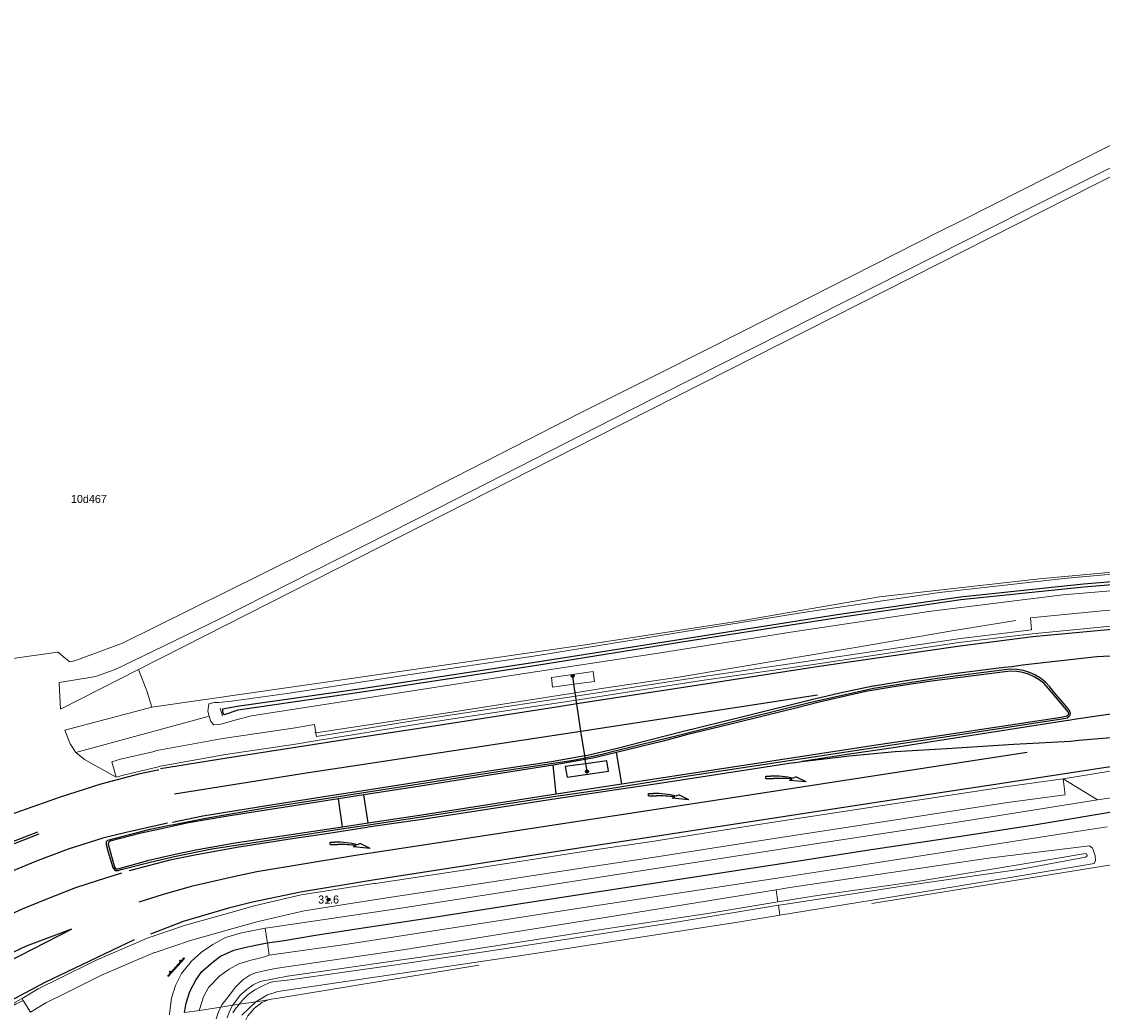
# Model space of a CAD drawing. Header units: metres. Extents: x 169249 to 194689, y 406250 to 412203.
# Tile 130 of 256: x 176168 to 176303, y 406507 to 406630. Entities that reach past the tile are written whole.
import ezdxf
from ezdxf.enums import TextEntityAlignment as Align

# ---------------------------------------------------------------- set-up
doc = ezdxf.new("R2010")
doc.units = ezdxf.units.M
doc.linetypes.add('BGT_NLCS_N264$0$AM-AS', pattern=[16, 10, -2, 2, -2])
doc.layers.get('0').update_dxf_attribs({"linetype": 'CONTINUOUS'})
for name, color, linetype, lineweight in [('BGT_NLCS_N264$0$B-WE-AM-AS_KUNSTWERK_DUIKER-GV', 252, 'BGT_NLCS_N264$0$AM-AS', 18), ('BGT_NLCS_N264$0$B-WE-BV-GELEIDECONSTRUCTIE-G', 252, 'CONTINUOUS', 18), ('BGT_NLCS_N264$0$B-WE-GW-WATERGANG_INSTEEK-G', 252, 'CONTINUOUS', 18), ('BGT_NLCS_N264$0$B-WE-GW-WATERGANG_SLOOT_BODEM-G', 252, 'CONTINUOUS', 18), ('BGT_NLCS_N264$0$B-WE-IE-TERREINAFSCHEIDING_KUNSTMATIG_HEKWERK-G', 252, 'BGT_NLCS_N264$0$IE-TERREINAFSCHEIDING-KUNSTMATIG', 18), ('BGT_NLCS_N264$0$B-WE-OG-TOPOGRAFIE_TERREIN_GROEN-GV', 252, 'CONTINUOUS', 18), ('BGT_NLCS_N264$0$B-WE-OG-TOPOGRAFIE_WATER-GV', 252, 'CONTINUOUS', 18), ('BGT_NLCS_N264$0$B-WE-OG-TOPOGRAFIE_WEG_BERM-GV', 252, 'CONTINUOUS', 18), ('BGT_NLCS_N264$0$B-WE-OG-TOPOGRAFIE_WEG_RIJWEG-GV', 252, 'CONTINUOUS', 18), ('BGT_NLCS_N264$0$B-WE-OG-TOPOGRAFIE_WEG_RIJWIELPAD-GV', 252, 'CONTINUOUS', 18), ('BGT_NLCS_N264$0$B-WE-OG-TOPOGRAFIE_WEG_VERHARD-G', 252, 'CONTINUOUS', 18), ('BGT_NLCS_N264$0$B-WE-VW-MARKERING_PIJL-S', 252, 'CONTINUOUS', 25), ('BGT_NLCS_N264$0$B-WE-VW-VERKEERSTEKEN_BORD-S', 252, 'CONTINUOUS', 25), ('X-XX-AL-REFERENTIE-G', 7, 'CONTINUOUS', 18)]:
    doc.layers.add(name, color=color, linetype=linetype, lineweight=lineweight)
for name, color, linetype in [('BGT_NLCS_N264$0$B-WE-IE-MEUBILAIR_WEGMEUBILAIR-S', 252, 'CONTINUOUS'), ('BGT_NLCS_N264$0$B-WE-OG-TOPOGRAFIE_WATER_SLOOT-GV', 252, 'CONTINUOUS'), ('BGT_NLCS_N264$0$B-WE-OG-TOPOGRAFIE_WEG_VERKEERSEILAND-GV', 252, 'CONTINUOUS'), ('BGT_NLCS_N264$0$B-WE-VW-BEWEGWIJZERING_DRAAGCONSTRUCTIE_PORTAAL_POER-G', 252, 'CONTINUOUS'), ('BGT_NLCS_N264$0$B-WE-VW-MARKERING-G', 252, 'CONTINUOUS'), ('BGT_NLCS_N264$0$Label_Nummeraanduidingreeks', 252, 'CONTINUOUS'), ('BGT_NLCS_N264$0$Label_Puntobject', 252, 'CONTINUOUS')]:
    doc.layers.add(name, color=color, linetype=linetype)
doc.styles.add('BGT_NLCS_N264$0$STANDARD', font='txt')
doc.linetypes.add('BGT_NLCS_N264$0$IE-TERREINAFSCHEIDING-KUNSTMATIG', pattern='A,4,[82,NLCS.SHX,S=0.75,R=90,X=0,Y=0],4,-2', length=10)

# ---------------------------------------------------------------- blocks, each defined once
blk = doc.blocks.new('BGT_NLCS_N264$0$SIE-WEG_SCHRIKHEK')
for points in [[(-1.125, 0), (-1.125, 0.1), (-1.5, 0.1), (-1.5, 0)], [(-0.375, 0), (-0.375, 0.1), (-0.75, 0.1), (-0.75, 0)], [(0.375, 0.1), (0, 0.1), (0, 0), (0.375, 0)], [(1.125, 0), (1.125, 0.1), (0.75, 0.1), (0.75, 0)]]:
    blk.add_hatch(color=0).paths.add_polyline_path(points)
at = {"color": 0}
for p, q in [((-1.125, 0), (-1.125, 0.1)), ((-0.75, 0), (-0.75, 0.1)), ((-0.375, 0), (-0.375, 0.1)), ((0, 0.1), (0, 0)), ((0.375, 0.1), (0.375, 0)), ((0.75, 0.1), (0.75, 0)), ((1.125, 0.1), (1.125, 0))]:
    blk.add_line(p, q, dxfattribs=at)
at = {"flags": 128}
for points in [[(-1.5, 0.1), (1.5, 0.1), (1.5, 0), (-1.5, 0)], [(-1.0125, 0.1), (-1.0125, 0.25), (-0.8625, 0.25), (-0.8625, 0.1)], [(0.8625, 0.1), (0.8625, 0.25), (1.0125, 0.25), (1.0125, 0.1)]]:
    blk.add_lwpolyline(points, close=True, dxfattribs=at)
blk = doc.blocks.new('BGT_NLCS_N264$0$B-SVW-MARKERING_PIJL_VERDRIJF_RE_5.0')
for p, q in [((0, 0.15), (0.6, 0.15)), ((0, -0.15), (0, 0.15)), ((0, -0.15), (0.96, -0.15)), ((2.92, -0.46), (3.27, -0.28)), ((5, -0.66), (2.92, -0.46)), ((3.75, -0.04), (3.43, -0.2)), ((5, -0.66), (3.75, -0.04))]:
    blk.add_line(p, q)
for centre, radius, start, end in [((0.61, -11.39), 11.54, 75.8527, 90.0468), ((0.99, -20.17), 20.02, 83.4664, 90.0916)]:
    blk.add_arc(centre, radius, start, end)
blk = doc.blocks.new('BGT_NLCS_N264$0$SIE-WEG_PAAL_ALGEMEEN_TYPE_02-SO')
at = {"ltscale": 0.5}
h = blk.add_hatch(color=256, dxfattribs=at)
h.paths.add_polyline_path([(0, 0), (0.1875, 0, 0.41421356), (0, 0.1875)])
h.paths.add_polyline_path([(0, -0.1875), (0, 0), (-0.1875, 0, 0.41421356)])
for p, q in [((-0.1875, 0), (0.1875, 0)), ((0, -0.1875), (0, 0.1875))]:
    blk.add_line(p, q, dxfattribs=at)
blk.add_circle((0, 0), 0.1875, dxfattribs=at)
blk = doc.blocks.new('BGT_NLCS_N264$0$SIE-WEG_PAAL_ALGEMEEN_TYPE_01-SO')
h = blk.add_hatch(color=256)
edge = h.paths.add_edge_path()
edge.add_arc((0, 0), 0.188, 0, 360)
at = {"ltscale": 0.5}
blk.add_circle((0, 0), 0.188, dxfattribs=at)
blk = doc.blocks.new('BGT_NLCS_N264')
at = {"layer": 'BGT_NLCS_N264$0$B-WE-AM-AS_KUNSTWERK_DUIKER-GV'}
blk.add_line((176193.01, 406544.05, 20.34), (176192.73, 406545.02, 20.34), dxfattribs=at)
at = {"layer": 'BGT_NLCS_N264$0$B-WE-BV-GELEIDECONSTRUCTIE-G'}
blk.add_line((176204.5, 406541.93, 21.42), (176204.64, 406541.95, 21.42), dxfattribs=at)
for points in [[(176236.94, 406546.94, 21.29), (176240.22, 406547.46, 21.28), (176249.55, 406548.83, 21.29), (176263.91, 406551.22, 21.28), (176271.84, 406552.55, 21.27), (176283.64, 406554.61, 21.29), (176291.81, 406555.92, 21.29)], [(176204.64, 406541.95, 21.42), (176220.48, 406544.36, 21.33), (176236.94, 406546.94, 21.29)]]:
    blk.add_polyline3d(points, dxfattribs=at)
at = {"layer": 'BGT_NLCS_N264$0$B-WE-GW-WATERGANG_INSTEEK-G'}
for points in [[(176197.17, 406508.47, 21.24), (176195.42, 406506.81, 21.19)], [(176192.24, 406506.33, 21.39), (176192.56, 406507.32, 21.36), (176192.83, 406507.8, 21.48)]]:
    blk.add_polyline3d(points, dxfattribs=at)
at = {"layer": 'BGT_NLCS_N264$0$B-WE-GW-WATERGANG_SLOOT_BODEM-G'}
blk.add_line((176195.11, 406508.15, 20.61), (176194.29, 406508.02, 20.56), dxfattribs=at)
for points in [[(176194.29, 406508.02, 20.56), (176194.28, 406508, 20.57), (176193.9, 406507.28, 20.62), (176193.59, 406506.48, 20.63)], [(176194.32, 406507.07, 20.61), (176194.74, 406507.69, 20.61), (176195.09, 406508.13, 20.61), (176195.11, 406508.15, 20.61)]]:
    blk.add_polyline3d(points, dxfattribs=at)
at = {"layer": 'BGT_NLCS_N264$0$B-WE-IE-TERREINAFSCHEIDING_KUNSTMATIG_HEKWERK-G'}
for p, q in [((176182.56, 406549.81, 21.78), (176182.56, 406549.81, 21.78)), ((176273.89, 406520.7, 21.27), (176303.97, 406525.53, 21.3)), ((176198.64, 406508.65, 21.32), (176198.85, 406508.73, 21.32))]:
    blk.add_line(p, q, dxfattribs=at)
for points in [[(176552.52, 406736.56, 21.45), (176500, 406710.11, 21.39), (176301.7, 406610.21, 21.77), (176239.71, 406578.84, 21.74), (176182.56, 406549.81, 21.78)], [(176184.22, 406545.13, 21.52), (176238.18, 406552.88, 21.48), (176257.81, 406555.94, 21.54), (176274.83, 406558.86, 21.61), (176294.77, 406561.11, 21.55), (176309.66, 406562.47, 21.52), (176329.52, 406563.43, 21.38), (176354.27, 406564.94, 21.25), (176401, 406572, 21.43), (176484.69, 406584.47, 21.51)], [(176182.56, 406549.81, 19.36), (176175.38, 406546.16, 21.79), (176172.86, 406544.91, 21.79)], [(176182.56, 406549.81, 21.78), (176183.58, 406547.17, 21.57), (176184.22, 406545.13, 21.52)], [(176198.85, 406508.73, 21.32), (176199.96, 406508.9, 21.32), (176224.96, 406513, 21.27)], [(176198.44, 406461.63, 21.34), (176197.45, 406474.62, 21.35), (176196.66, 406485.04, 21.36), (176195.32, 406504.91, 21.29), (176195.77, 406505.86, 21.3), (176196.17, 406506.71, 21.31), (176197.02, 406507.66, 21.31), (176197.93, 406508.36, 21.32), (176198.64, 406508.65, 21.32)]]:
    blk.add_polyline3d(points, dxfattribs=at)
at = {"layer": 'BGT_NLCS_N264$0$B-WE-OG-TOPOGRAFIE_TERREIN_GROEN-GV'}
blk.add_line((176198.64, 406508.65, 20.98), (176198.69, 406508.71, 21.32), dxfattribs=at)
at = {"layer": 'BGT_NLCS_N264$0$B-WE-OG-TOPOGRAFIE_WATER-GV'}
for p, q in [((176262.18, 406520.89, 20.33), (176261.98, 406522.41, 21.38)), ((176262.41, 406519.23, 21.27), (176262.24, 406520.47, 20.42)), ((176192.83, 406507.8, 21.48), (176194.29, 406508.02, 20.56)), ((176195.11, 406508.15, 20.61), (176197.17, 406508.47, 21.24))]:
    blk.add_line(p, q, dxfattribs=at)
for points in [[(176337.18, 406563.41, 21.26), (176325.55, 406562.9, 21.34), (176316.08, 406562.6, 21.39), (176312.7, 406562.47, 21.46), (176298.22, 406561.18, 21.51), (176282.3, 406559.4, 21.55), (176265.88, 406557.02, 21.54), (176249.33, 406554.37, 21.48), (176232.27, 406551.59, 21.39), (176215.56, 406549.09, 21.39), (176201.36, 406546.87, 21.37), (176196.54, 406546.21, 21.43), (176194.16, 406545.87, 21.42), (176192.54, 406545.74, 21.42), (176191.97, 406545.73, 21.41), (176191.32, 406545.55, 21.38), (176191.19, 406544.63, 21.36), (176191.35, 406544.03, 21.36)], [(176191.35, 406544.03, 21.36), (176191.55, 406543.35, 21.34), (176191.94, 406542.93, 21.39), (176192.68, 406542.99, 21.42), (176194.56, 406543.5, 21.39), (176196.63, 406544.07, 21.37), (176214.27, 406546.78, 21.27), (176230.89, 406549.38, 21.2), (176247.03, 406551.81, 21.29), (176264.34, 406554.56, 21.31), (176280.98, 406557.06, 21.34), (176297.67, 406559.11, 21.36), (176310.13, 406560.15, 21.37)], [(176262.41, 406519.23, 21.27), (176280.55, 406522.17, 21.27), (176299.62, 406525.36, 21.14), (176301.58, 406525.69, 21.1), (176301.73, 406526.05, 21.15), (176301.68, 406526.63, 21.21), (176301.54, 406527.14, 21.23), (176301.38, 406527.57, 21.22), (176300.97, 406527.86, 21.22), (176288.43, 406526.33, 21.35), (176263.65, 406522.68, 21.38), (176261.98, 406522.41, 21.38)], [(176262.18, 406520.89, 20.33), (176267.11, 406521.69, 20.33), (176279.78, 406523.47, 20.33), (176293.33, 406525.72, 20.37), (176300.51, 406526.94, 20.43), (176300.66, 406526.83, 20.33), (176300.68, 406526.65, 20.31), (176300.49, 406526.47, 20.4), (176292.49, 406524.97, 20.42), (176278.2, 406522.95, 20.42), (176262.66, 406520.54, 20.42), (176262.24, 406520.47, 20.42)], [(176261.98, 406522.41, 21.38), (176241.97, 406519.14, 21.36), (176215.48, 406514.94, 21.37), (176199.59, 406512.61, 21.44), (176197.85, 406512.22, 21.45), (176197.13, 406512.05, 21.46), (176196.43, 406511.76, 21.46), (176195.54, 406511.2, 21.47), (176194.58, 406510.25, 21.48), (176193.89, 406509.29, 21.48), (176192.93, 406508.09, 21.48), (176192.83, 406507.8, 21.48)], [(176194.29, 406508.02, 20.56), (176194.75, 406508.65, 20.54), (176195.24, 406509.27, 20.53), (176196.07, 406510, 20.5), (176196.83, 406510.56, 20.5), (176197.7, 406511, 20.5), (176201.1, 406511.66, 20.5), (176207.85, 406512.61, 20.46), (176221.42, 406514.57, 20.46), (176239.38, 406517.34, 20.48), (176253.69, 406519.5, 20.33), (176262.18, 406520.89, 20.33)], [(176262.24, 406520.47, 20.42), (176250, 406518.46, 20.42), (176236.73, 406516.4, 20.42), (176225.61, 406514.66, 20.42), (176214.3, 406513.03, 20.42), (176201.43, 406511.18, 20.53), (176199.51, 406510.97, 20.54), (176198.9, 406510.85, 20.55), (176198.05, 406510.46, 20.61), (176197.04, 406509.93, 20.61), (176196.22, 406509.36, 20.61), (176195.5, 406508.64, 20.61), (176195.11, 406508.15, 20.61)], [(176197.17, 406508.47, 21.24), (176198.62, 406509.32, 21.26), (176199.89, 406509.72, 21.26), (176230.85, 406514.3, 21.27), (176257.2, 406518.39, 21.27), (176262.41, 406519.23, 21.27)]]:
    blk.add_polyline3d(points, dxfattribs=at)
at = {"layer": 'BGT_NLCS_N264$0$B-WE-OG-TOPOGRAFIE_WATER_SLOOT-GV'}
blk.add_polyline3d([(176315.89, 406561.72, 20.57), (176300.25, 406560.45, 20.57), (176284.93, 406558.83, 20.57), (176269.56, 406556.64, 20.59), (176250.15, 406553.57, 20.54), (176232.17, 406550.73, 20.52), (176210.62, 406547.45, 20.53), (176194.85, 406545.21, 20.58), (176193.27, 406544.95, 20.42), (176193.02, 406544.88, 20.42), (176193.01, 406544.6, 20.35), (176193.1, 406544.36, 20.45), (176193.27, 406544.21, 20.47), (176194.98, 406544.79, 20.57), (176210.68, 406547.09, 20.54), (176232.16, 406550.35, 20.52), (176250.2, 406553.28, 20.56), (176269.65, 406556.3, 20.58), (176284.96, 406558.56, 20.55), (176300.3, 406560.12, 20.59), (176315.9, 406561.41, 20.56)], dxfattribs=at)
at = {"layer": 'BGT_NLCS_N264$0$B-WE-OG-TOPOGRAFIE_WEG_BERM-GV'}
for p, q in [((176174.74, 406539.48, 21.62), (176191.35, 406544.03, 21.36)), ((176301.99, 406533.59, 21.48), (176297.7, 406536.22, 21.55)), ((176273.89, 406520.7, 21.27), (176303.97, 406525.53, 21.3)), ((176168.08, 406508.86, 21.5), (176168.19, 406508.62, 21.52)), ((176190.15, 406507.39, 21.42), (176192.83, 406507.8, 21.48)), ((176197.17, 406508.47, 21.24), (176198.69, 406508.71, 21.32)), ((176198.69, 406508.71, 21.32), (176198.85, 406508.73, 21.32))]:
    blk.add_line(p, q, dxfattribs=at)
for points in [[(176237.08, 406546.03, 21.45), (176252.41, 406548.4, 21.43), (176267.15, 406550.55, 21.48), (176284.72, 406553.17, 21.48), (176293.83, 406554.26, 21.51), (176302.76, 406555.13, 21.53), (176310.5, 406555.8, 21.55), (176320.68, 406556.49, 21.56), (176329.42, 406556.86, 21.6), (176338.52, 406557.22, 21.65), (176347.59, 406557.56, 21.7), (176356.48, 406558.19, 21.72), (176357.33, 406558.25, 21.72), (176365.48, 406558.8, 21.71), (176374.18, 406559.74, 21.7), (176383.3, 406560.81, 21.71), (176392.08, 406562.05, 21.69), (176393.41, 406562.22, 21.68)], [(176237.01, 406546.52, 21.45), (176252.34, 406548.89, 21.43), (176267.07, 406551.05, 21.48), (176284.65, 406553.66, 21.48), (176293.77, 406554.76, 21.51), (176293.63, 406556.25, 21.51), (176302.58, 406557.12, 21.53), (176310.33, 406557.8, 21.55)], [(176236.78, 406547.99, 21.34), (176239.36, 406548.34, 21.38), (176239.19, 406549.56, 21.34), (176233.98, 406548.83, 21.32)], [(176233.98, 406548.83, 21.32), (176234.12, 406547.64, 21.3), (176236.78, 406547.99, 21.34)], [(176204.64, 406541.95, 21.54), (176204.71, 406541.48, 21.54), (176209.13, 406542.19, 21.51), (176216.99, 406543.46, 21.46), (176234.5, 406546.14, 21.45), (176237.01, 406546.52, 21.45)], [(176184.22, 406545.13, 21.52), (176173.4, 406542.28, 21.68), (176174.05, 406540.56, 21.65), (176174.74, 406539.48, 21.62)], [(176179.77, 406536.42, 21.61), (176180.82, 406536.71, 21.61), (176184.87, 406537.66, 21.61), (176185.31, 406537.8, 21.6), (176193.4, 406539.26, 21.58), (176202.11, 406540.55, 21.56), (176204.79, 406540.98, 21.54), (176209.21, 406541.7, 21.51), (176217.07, 406542.97, 21.46), (176234.58, 406545.64, 21.45), (176237.08, 406546.03, 21.45)], [(176179.77, 406536.42, 21.61), (176179.25, 406538.35, 21.61), (176180.33, 406538.65, 21.61), (176184.34, 406539.59, 21.61), (176184.83, 406539.74, 21.6), (176193.07, 406541.24, 21.58), (176201.8, 406542.53, 21.56), (176204.47, 406542.96, 21.54), (176204.64, 406541.95, 21.54)], [(176174.74, 406539.48, 21.62), (176175.85, 406538.63, 21.6), (176179.77, 406536.42, 21.61)], [(176297.7, 406536.22, 21.55), (176290.5, 406535.23, 21.59), (176275.48, 406532.94, 21.61), (176260.31, 406530.61, 21.6), (176246.25, 406528.39, 21.64), (176239.05, 406527.33, 21.64), (176223.87, 406524.98, 21.66), (176212.09, 406523.2, 21.66), (176211.87, 406523.17, 21.66), (176202.83, 406521.76, 21.66), (176196.96, 406520.4, 21.65), (176193.95, 406519.55, 21.64), (176188.43, 406517.99, 21.61), (176184, 406516.51, 21.6), (176183.83, 406516.45, 21.6), (176177.19, 406513.61, 21.52), (176172.69, 406511.35, 21.5), (176170.05, 406510.08, 21.5), (176168.08, 406508.86, 21.5)], [(176297.7, 406536.22, 21.55), (176297.97, 406534.24, 21.55), (176290.78, 406533.25, 21.59), (176275.78, 406530.96, 21.61), (176260.62, 406528.64, 21.6), (176246.55, 406526.41, 21.64), (176239.35, 406525.35, 21.64), (176224.17, 406523, 21.66), (176212.39, 406521.22, 21.66), (176212.17, 406521.19, 21.66), (176203.21, 406519.79, 21.66), (176197.46, 406518.46, 21.65), (176194.49, 406517.62, 21.64), (176189.02, 406516.08, 21.61), (176184.64, 406514.61, 21.6), (176184.55, 406514.58, 21.6), (176178.03, 406511.8, 21.52), (176173.57, 406509.56, 21.5), (176171.01, 406508.32, 21.5), (176169.13, 406507.16, 21.5), (176168.19, 406508.62, 21.52)], [(176198.34, 406517.62, 21.52), (176198.94, 406517.72, 21.52), (176211.89, 406519.61, 21.48), (176214.43, 406520, 21.48), (176241.61, 406524.24, 21.48), (176265.75, 406527.94, 21.48), (176285.87, 406531.02, 21.52), (176301.99, 406533.59, 21.48)], [(176303.19, 406530.25, 21.38), (176298.33, 406529.51, 21.44), (176269.36, 406524.96, 21.44), (176261.79, 406523.81, 21.44), (176238, 406520.2, 21.43), (176215.01, 406516.64, 21.41), (176208.59, 406515.64, 21.4), (176198.85, 406514.25, 21.37)], [(176186.43, 406506.85, 21.52), (176186.43, 406506.94, 21.52), (176186.67, 406508.93, 21.51), (176187.16, 406510.48, 21.52), (176187.9, 406511.96, 21.51), (176189.15, 406513.51, 21.51), (176190.4, 406514.65, 21.51), (176191.8, 406515.59, 21.48), (176193.4, 406516.46, 21.47), (176195.24, 406516.99, 21.49), (176198.34, 406517.62, 21.52)], [(176198.85, 406514.25, 21.37), (176197.96, 406513.98, 21.39), (176196.71, 406513.68, 21.39), (176195.07, 406513.19, 21.39), (176193.86, 406512.54, 21.38), (176192.67, 406511.68, 21.39), (176191.26, 406510.24, 21.4), (176190.64, 406509.08, 21.42), (176190.17, 406507.49, 21.42), (176190.15, 406507.39, 21.42)], [(176168.08, 406508.86, 21.5), (176167.16, 406508.38, 21.52), (176165.33, 406507.35, 21.54)], [(176168.19, 406508.62, 21.52), (176167.32, 406508.22, 21.63), (176165.43, 406507.09, 21.66), (176164.35, 406506.41, 21.68)]]:
    blk.add_polyline3d(points, dxfattribs=at)
at = {"layer": 'BGT_NLCS_N264$0$B-WE-OG-TOPOGRAFIE_WEG_RIJWEG-GV'}
blk.add_polyline3d([(176297.7, 406536.22, 21.55), (176305.6, 406537.49, 21.6), (176312.74, 406538.49, 21.57)], dxfattribs=at)
at = {"layer": 'BGT_NLCS_N264$0$B-WE-OG-TOPOGRAFIE_WEG_RIJWIELPAD-GV'}
for p, q in [((176198.85, 406514.25, 21.37), (176198.62, 406515.79, 21.41)), ((176190.15, 406507.39, 21.42), (176188.28, 406507.12, 21.48))]:
    blk.add_line(p, q, dxfattribs=at)
for points in [[(176309.89, 406535.06, 21.5), (176308.17, 406534.76, 21.51), (176303.93, 406533.9, 21.47), (176301.99, 406533.59, 21.48)], [(176198.62, 406515.79, 21.41), (176198.59, 406515.95, 21.41), (176198.34, 406517.62, 21.52)]]:
    blk.add_polyline3d(points, dxfattribs=at)
at = {"layer": 'BGT_NLCS_N264$0$B-WE-OG-TOPOGRAFIE_WEG_VERHARD-G'}
for points in [[(176166.33, 406551.13, 21.67), (176172.48, 406551.97, 21.68), (176172.57, 406551.98, 21.68), (176173.51, 406551.14, 21.69), (176173.74, 406550.97, 21.69), (176173.97, 406550.8, 21.69), (176174.59, 406550.89, 21.7), (176174.84, 406550.98, 21.7), (176180.58, 406553.12, 21.69), (176197.99, 406561.72, 21.65), (176210.7, 406568.06, 21.66), (176214.82, 406570.11, 21.66), (176229.36, 406577.55, 21.69), (176237.62, 406581.78, 21.7), (176247.57, 406586.78, 21.72), (176257.79, 406591.91, 21.75), (176282.24, 406604.31, 21.74), (176285.17, 406605.79, 21.75), (176306.66, 406616.66, 21.79), (176327.64, 406627.28, 21.81)], [(176332.49, 406626.83, 21.8), (176314.42, 406617.67, 21.77), (176292.81, 406606.88, 21.77), (176266.87, 406593.78, 21.73), (176243.72, 406582.07, 21.71), (176219.87, 406569.93, 21.68), (176201.35, 406560.53, 21.68), (176192.7, 406556.14, 21.68), (176183.02, 406551.44, 21.7), (176179.66, 406549.81, 21.71), (176177.33, 406548.98, 21.69), (176177, 406548.93, 21.69), (176172.67, 406548.2, 21.68), (176172.68, 406548.14, 21.68), (176172.86, 406544.91, 21.79)]]:
    blk.add_polyline3d(points, dxfattribs=at)
at = {"layer": 'BGT_NLCS_N264$0$B-WE-OG-TOPOGRAFIE_WEG_VERKEERSEILAND-GV'}
for p, q in [((176238.2, 406538.62, 21.74), (176234.19, 406537.92, 21.76)), ((176240.88, 406538.47, 21.74), (176238.28, 406538.1, 21.74)), ((176234.58, 406534.33, 21.93), (176234.19, 406537.92, 21.76)), ((176234.58, 406534.33, 21.93), (176242.74, 406535.6, 21.92)), ((176210.62, 406534.24, 21.81), (176207.47, 406533.74, 21.82)), ((176207.95, 406530.25, 21.96), (176207.47, 406533.74, 21.82)), ((176207.95, 406530.25, 21.96), (176211.15, 406530.74, 21.95))]:
    blk.add_line(p, q, dxfattribs=at)
at = {"layer": 'BGT_NLCS_N264$0$B-WE-OG-TOPOGRAFIE_WEG_VERKEERSEILAND-GV', "linetype": 'Continuous'}
for p, q in [((176242.74, 406535.6, 21.92), (176242.09, 406539.49, 21.75)), ((176211.15, 406530.74, 21.95), (176210.62, 406534.24, 21.81))]:
    blk.add_line(p, q, dxfattribs=at)
at = {"layer": 'BGT_NLCS_N264$0$B-WE-OG-TOPOGRAFIE_WEG_VERKEERSEILAND-GV'}
for points in [[(176178.55, 406528.37, 21.75), (176178.55, 406528.06, 21.76), (176178.8, 406527.09, 21.78), (176179.35, 406525.17, 21.8), (176179.67, 406524.8, 21.8), (176180.03, 406524.81, 21.8), (176180.4, 406524.92, 21.8), (176180.56, 406524.97, 21.8), (176183.86, 406525.81, 21.81), (176186.83, 406526.52, 21.83), (176191.71, 406527.5, 21.84), (176196.65, 406528.26, 21.85), (176207.53, 406529.94, 21.84), (176210.96, 406530.46, 21.84), (176219.41, 406531.73, 21.83), (176234.23, 406534.01, 21.82), (176241.21, 406535.03, 21.79), (176251.02, 406536.59, 21.81), (176266.87, 406539.01, 21.8), (176282.69, 406541.41, 21.79), (176297.53, 406543.68, 21.8), (176298.21, 406543.82, 21.79), (176298.43, 406543.96, 21.79), (176298.57, 406544.14, 21.8), (176298.63, 406544.35, 21.8), (176298.5, 406544.71, 21.8), (176297.96, 406545.38, 21.79), (176296.68, 406546.9, 21.75), (176296.03, 406547.65, 21.73), (176295.49, 406548.24, 21.72), (176294.87, 406548.73, 21.71), (176294.2, 406549.15, 21.69), (176293.51, 406549.47, 21.68), (176292.75, 406549.71, 21.66), (176291.95, 406549.82, 21.66), (176291.18, 406549.85, 21.66), (176290.4, 406549.78, 21.65), (176282.01, 406548.7, 21.61), (176274.09, 406547.46, 21.6), (176266.3, 406545.72, 21.6), (176258.55, 406543.8, 21.6), (176249.79, 406541.63, 21.62), (176242.03, 406539.7, 21.63), (176240.09, 406539.2, 21.62), (176238.18, 406538.78, 21.64)], [(176291.19, 406549.62, 21.74), (176290.43, 406549.54, 21.74), (176281.04, 406548.32, 21.73), (176279.05, 406548.05, 21.71), (176276.12, 406547.6, 21.71), (176273.15, 406547.07, 21.73), (176270.22, 406546.44, 21.71), (176267.32, 406545.76, 21.73), (176264.4, 406545.03, 21.72), (176260.5, 406544.08, 21.73), (176256.64, 406543.1, 21.72), (176253.75, 406542.41, 21.73), (176250.8, 406541.68, 21.73), (176247.89, 406540.92, 21.73), (176245.01, 406540.21, 21.74), (176242.09, 406539.49, 21.75)], [(176242.74, 406535.6, 21.92), (176251.98, 406537, 21.92), (176274.73, 406540.47, 21.92), (176282.64, 406541.66, 21.93), (176297.48, 406543.9, 21.91), (176298.16, 406544.04, 21.91), (176298.29, 406544.13, 21.9), (176298.42, 406544.27, 21.91), (176298.34, 406544.57, 21.91), (176295.83, 406547.52, 21.83), (176295.33, 406548.09, 21.82), (176294.73, 406548.53, 21.81), (176294.09, 406548.93, 21.79), (176293.4, 406549.24, 21.77), (176292.69, 406549.47, 21.76), (176291.94, 406549.59, 21.75), (176291.19, 406549.62, 21.74)], [(176238.18, 406538.78, 21.64), (176238.14, 406538.77, 21.64), (176237.15, 406538.59, 21.63), (176236.17, 406538.42, 21.63), (176234.2, 406538.12, 21.64), (176226.27, 406536.91, 21.65), (176215.39, 406535.21, 21.68), (176210.34, 406534.42, 21.69), (176207.48, 406533.97, 21.7), (176198.59, 406532.59, 21.76), (176190.68, 406531.25, 21.78), (176186.74, 406530.46, 21.74), (176186.41, 406530.42, 21.75), (176183.79, 406529.88, 21.76), (176178.7, 406528.55, 21.74), (176178.55, 406528.37, 21.75)], [(176238.28, 406538.1, 21.74), (176235.71, 406537.74, 21.74), (176235.94, 406536.44, 21.74), (176241.1, 406537.17, 21.74), (176240.88, 406538.47, 21.74)], [(176242.09, 406539.49, 21.75), (176239.15, 406538.79, 21.73), (176238.2, 406538.62, 21.74)], [(176234.19, 406537.92, 21.76), (176217.4, 406535.28, 21.78), (176210.62, 406534.24, 21.81)], [(176211.15, 406530.74, 21.95), (176218.38, 406531.82, 21.94), (176234.58, 406534.33, 21.93)], [(176207.47, 406533.74, 21.82), (176193.69, 406531.58, 21.88), (176188.77, 406530.72, 21.87), (176185.8, 406530.09, 21.88), (176182.88, 406529.46, 21.87), (176179.05, 406528.46, 21.87), (176178.82, 406528.3, 21.86), (176178.79, 406528.1, 21.89), (176179.59, 406525.21, 21.89), (176179.75, 406525.02, 21.91), (176179.98, 406525, 21.91), (176182.85, 406525.8, 21.94), (176183.83, 406526.08, 21.92), (176186.74, 406526.76, 21.93), (176189.71, 406527.37, 21.96), (176194.61, 406528.23, 21.97), (176207.95, 406530.25, 21.96)]]:
    blk.add_polyline3d(points, dxfattribs=at)
at = {"layer": 'BGT_NLCS_N264$0$B-WE-VW-BEWEGWIJZERING_DRAAGCONSTRUCTIE_PORTAAL_POER-G', "linetype": 'Continuous'}
for p, q in [((176236.78, 406547.99, 21.49), (176236.63, 406549.03, 21.44)), ((176236.94, 406546.94, 21.53), (176236.78, 406547.99, 21.49)), ((176237.01, 406546.52, 21.54), (176236.94, 406546.94, 21.53)), ((176237.08, 406546.03, 21.56), (176237.01, 406546.52, 21.54)), ((176237.15, 406545.54, 21.58), (176237.08, 406546.03, 21.56)), ((176237.66, 406542.17, 21.72), (176237.15, 406545.54, 21.58)), ((176238.13, 406539.11, 21.84), (176237.66, 406542.17, 21.72)), ((176238.18, 406538.78, 21.85), (176238.13, 406539.11, 21.84)), ((176238.2, 406538.62, 21.86), (176238.18, 406538.78, 21.85)), ((176238.28, 406538.1, 21.88), (176238.2, 406538.62, 21.86)), ((176238.42, 406537.13, 21.92), (176238.28, 406538.1, 21.88))]:
    blk.add_line(p, q, dxfattribs=at)
at = {"layer": 'BGT_NLCS_N264$0$B-WE-VW-MARKERING-G'}
for p, q in [((176292.63, 406550.39, 21.64), (176301.9, 406551.43, 21.64)), ((176306.44, 406544.68, 21.8), (176299.34, 406543.64, 21.78)), ((176299.67, 406541.01, 21.72), (176306.87, 406541.62, 21.71)), ((176264.14, 406538.19, 21.79), (176265.15, 406538.37, 21.79))]:
    blk.add_line(p, q, dxfattribs=at)
at = {"layer": 'BGT_NLCS_N264$0$B-WE-VW-MARKERING-G', "linetype": 'Continuous'}
blk.add_line((176237.66, 406542.17, 21.6), (176267.12, 406546.66, 21.56), dxfattribs=at)
for points in [[(176305.52, 406538, 21.63), (176297.62, 406536.79, 21.61), (176290.37, 406535.66, 21.61), (176275.27, 406533.38, 21.62), (176260.1, 406531.05, 21.61), (176246.12, 406528.92, 21.65), (176239, 406527.82, 21.65), (176223.83, 406525.48, 21.67), (176212.02, 406523.64, 21.67), (176211.76, 406523.6, 21.67), (176202.73, 406522.12, 21.68), (176196.77, 406520.88, 21.66), (176193.78, 406520.13, 21.66), (176188.14, 406518.46, 21.63), (176184.05, 406516.89, 21.6)], [(176410.14, 406564.26, 21.69), (176398.99, 406562.55, 21.72), (176393.48, 406561.79, 21.72), (176393.45, 406561.78, 21.72), (176392.13, 406561.6, 21.7), (176383.25, 406560.35, 21.71), (176374.33, 406559.34, 21.71), (176365.5, 406558.41, 21.72), (176357.36, 406557.74, 21.73), (176356.52, 406557.67, 21.73), (176347.61, 406557.1, 21.7), (176338.62, 406556.7, 21.65), (176329.71, 406556.44, 21.61), (176320.71, 406556.02, 21.59), (176311.83, 406555.46, 21.57), (176302.86, 406554.72, 21.54), (176293.95, 406553.88, 21.52), (176284.9, 406552.74, 21.5), (176267.32, 406550.19, 21.49), (176252.6, 406547.91, 21.46), (176237.15, 406545.54, 21.47)], [(176198.62, 406515.79, 21.41), (176200.68, 406516.08, 21.45), (176204.62, 406516.77, 21.43), (176210.54, 406517.66, 21.43), (176219.32, 406519.01, 21.44), (176231.23, 406520.87, 21.43), (176240.18, 406522.24, 21.43), (176249.39, 406523.65, 21.45), (176258.27, 406525, 21.45), (176264.26, 406525.93, 21.45), (176273.27, 406527.34, 21.45), (176284.98, 406529.07, 21.44), (176294.09, 406530.5, 21.44), (176305.76, 406532.44, 21.44), (176317.83, 406534.72, 21.43), (176329.47, 406537.07, 21.43), (176338.46, 406538.91, 21.43), (176347.46, 406540.73, 21.43), (176359.09, 406543.01, 21.43), (176368.04, 406544.71, 21.43), (176377.21, 406546.33, 21.43), (176388.82, 406548.25, 21.41), (176397.77, 406549.78, 21.42), (176407.04, 406551.22, 21.41)], [(176237.15, 406545.54, 21.47), (176234.88, 406545.19, 21.47), (176217.2, 406542.46, 21.49), (176209.28, 406541.24, 21.53), (176202.36, 406540.17, 21.56), (176193.56, 406538.8, 21.6), (176185.31, 406537.48, 21.61)], [(176187.05, 406534.35, 21.7), (176203.74, 406536.99, 21.65), (176209.8, 406537.91, 21.64), (176237.66, 406542.17, 21.6)], [(176293.24, 406539.48, 21.7), (176278.31, 406537.2, 21.69), (176257.32, 406533.99, 21.72), (176221.3, 406528.45, 21.75), (176211.51, 406526.96, 21.73), (176209.33, 406526.63, 21.73), (176197.28, 406524.64, 21.74), (176194.4, 406524.01, 21.73), (176189.1, 406522.81, 21.73), (176185.49, 406521.77, 21.73), (176182.59, 406520.87, 21.71)], [(176152.63, 406526.22, 21.57), (176156.64, 406527.89, 21.61), (176160.13, 406529.31, 21.62), (176167.2, 406531.98, 21.57), (176172.83, 406533.96, 21.56), (176177.9, 406535.58, 21.6), (176182.77, 406536.9, 21.61), (176184.94, 406537.32, 21.62), (176185.08, 406537.34, 21.62)], [(176165.41, 406507.96, 21.56), (176170.92, 406510.91, 21.5), (176182.06, 406516.21, 21.58)], [(176188.28, 406507.12, 21.48), (176188.51, 406508.3, 21.46), (176188.95, 406509.75, 21.45), (176189.68, 406511.17, 21.45), (176190.44, 406512.21, 21.44), (176191.88, 406513.48, 21.43), (176192.78, 406514.12, 21.43), (176194.42, 406514.89, 21.43), (176195.59, 406515.17, 21.43), (176197.11, 406515.52, 21.44), (176198.57, 406515.79, 21.41), (176198.62, 406515.79, 21.41)]]:
    blk.add_polyline3d(points, dxfattribs=at)
at = {"layer": 'BGT_NLCS_N264$0$B-WE-VW-MARKERING-G'}
for points in [[(176301.9, 406551.43, 21.64), (176303.55, 406551.55, 21.63), (176303.99, 406551.58, 21.63), (176312.64, 406552.32, 21.66), (176321.3, 406552.97, 21.67), (176329.74, 406553.43, 21.69), (176337.54, 406553.77, 21.72), (176345.68, 406554.11, 21.75), (176351.7, 406554.4, 21.79), (176356.58, 406554.71, 21.79), (176357.57, 406554.79, 21.8), (176358.54, 406554.87, 21.82), (176365.81, 406555.48, 21.79), (176374.5, 406556.3, 21.78), (176382.08, 406557.23, 21.79), (176393.54, 406558.88, 21.75), (176393.9, 406558.93, 21.75), (176399.1, 406559.66, 21.74)], [(176238.13, 406539.11, 21.63), (176238.29, 406539.14, 21.63), (176242.15, 406540.04, 21.63), (176249.91, 406542.01, 21.61), (176258.34, 406544.11, 21.6), (176266.19, 406546.05, 21.6), (176269.91, 406546.93, 21.59), (176274.02, 406547.79, 21.59), (176274.14, 406547.81, 21.59), (176278.39, 406548.51, 21.59), (176283.75, 406549.28, 21.61), (176290.36, 406550.1, 21.64), (176291.33, 406550.22, 21.64), (176292.63, 406550.39, 21.64)], [(176299.34, 406543.64, 21.78), (176298.36, 406543.48, 21.79), (176298.27, 406543.47, 21.79), (176282.87, 406541.06, 21.79), (176276.55, 406540.09, 21.79), (176271.09, 406539.3, 21.79), (176265.15, 406538.37, 21.79)], [(176265.15, 406538.37, 21.79), (176271.11, 406539.09, 21.79), (176276.77, 406539.62, 21.78), (176283.16, 406539.99, 21.76), (176291.55, 406540.52, 21.74), (176298.62, 406540.92, 21.73), (176299.67, 406541.01, 21.72)], [(176186.81, 406530.83, 21.76), (176190.59, 406531.59, 21.77), (176198.54, 406532.91, 21.73), (176207.24, 406534.27, 21.7), (176210.3, 406534.73, 21.68), (176210.53, 406534.77, 21.68), (176219.01, 406536.09, 21.66), (176227.57, 406537.43, 21.64), (176233.99, 406538.39, 21.63), (176238.13, 406539.11, 21.63)], [(176264.14, 406538.19, 21.79), (176260.66, 406537.67, 21.79), (176254.45, 406536.73, 21.81), (176247.18, 406535.61, 21.81), (176242.92, 406534.97, 21.8), (176234.56, 406533.72, 21.8), (176226.22, 406532.44, 21.82), (176217.9, 406531.17, 21.82), (176211.18, 406530.19, 21.83), (176211.01, 406530.16, 21.83), (176206.26, 406529.39, 21.83), (176201.7, 406528.74, 21.82), (176194.79, 406527.65, 21.83), (176189.56, 406526.73, 21.81), (176186.46, 406526.07, 21.8), (176181.38, 406524.75, 21.78)], [(176186.18, 406530.7, 21.77), (176181.02, 406529.54, 21.72), (176178.11, 406528.81, 21.76), (176173.81, 406527.44, 21.73), (176169.74, 406525.94, 21.74), (176166.31, 406524.5, 21.74)], [(176166.83, 406519.45, 21.73), (176168.13, 406520.05, 21.71), (176171.06, 406521.25, 21.7), (176174.77, 406522.68, 21.73), (176177.56, 406523.6, 21.76), (176180.47, 406524.51, 21.79)], [(176149.87, 406521.21, 21.66), (176152.75, 406522.38, 21.65), (176154.77, 406523.27, 21.67), (176157.72, 406524.61, 21.67), (176160.95, 406526.09, 21.64), (176163.7, 406527.22, 21.63), (176170.04, 406529.61, 21.65)], [(176170.14, 406529.31, 21.65), (176164.17, 406527.02, 21.64), (176161.14, 406525.69, 21.66), (176158.07, 406524.09, 21.7), (176155.21, 406522.57, 21.7), (176153.29, 406521.5, 21.69), (176150.78, 406519.96, 21.7)], [(176166.21, 406513.4, 21.61), (176174.2, 406517.5, 21.6), (176168.58, 406515.37, 21.63), (176165.28, 406513.84, 21.63)]]:
    blk.add_polyline3d(points, dxfattribs=at)
at = {"layer": 'BGT_NLCS_N264$0$B-WE-IE-MEUBILAIR_WEGMEUBILAIR-S', "color": 7}
for name, p in [('BGT_NLCS_N264$0$SIE-WEG_PAAL_ALGEMEEN_TYPE_01-SO', (176236.63, 406549.03, 21.44)), ('BGT_NLCS_N264$0$SIE-WEG_PAAL_ALGEMEEN_TYPE_01-SO', (176238.42, 406537.13, 21.92)), ('BGT_NLCS_N264$0$SIE-WEG_PAAL_ALGEMEEN_TYPE_02-SO', (176206.23, 406521.19, 21.55))]:
    blk.add_blockref(name, p, dxfattribs=at)
at = {"layer": 'BGT_NLCS_N264$0$B-WE-VW-MARKERING_PIJL-S', "color": 7}
for p, rotation in [((176260.68, 406536.39, 21.75), 1.520231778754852), ((176246.08, 406534.24, 21.77), 0.3842768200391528), ((176206.41, 406528.2, 21.78), 359.8763179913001)]:
    blk.add_blockref('BGT_NLCS_N264$0$B-SVW-MARKERING_PIJL_VERDRIJF_RE_5.0', p, dxfattribs=dict(at, rotation=rotation))
at = {"layer": 'BGT_NLCS_N264$0$B-WE-VW-VERKEERSTEKEN_BORD-S', "color": 7, "rotation": 47.96612292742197}
blk.add_blockref('BGT_NLCS_N264$0$SIE-WEG_SCHRIKHEK', (176187.27, 406512.73, 21.49), dxfattribs=at)
at = {"layer": 'BGT_NLCS_N264$0$Label_Nummeraanduidingreeks', "color": 7, "lineweight": 18, "style": 'BGT_NLCS_N264$0$STANDARD'}
blk.add_text('10d467', height=1, dxfattribs=at).set_placement((176176.38, 406571.08), align=Align.MIDDLE)
at = {"layer": 'BGT_NLCS_N264$0$Label_Puntobject', "lineweight": 18, "style": 'BGT_NLCS_N264$0$STANDARD'}
blk.add_text('31.6', height=1, dxfattribs=at).set_placement((176206.23, 406521.19, 21.55), align=Align.MIDDLE)

msp = doc.modelspace()

# ---------------------------------------------------------------- block references
at = {"layer": 'X-XX-AL-REFERENTIE-G'}
msp.add_blockref('BGT_NLCS_N264', (0, 0), dxfattribs=at)

doc.saveas('drawing.dxf')
